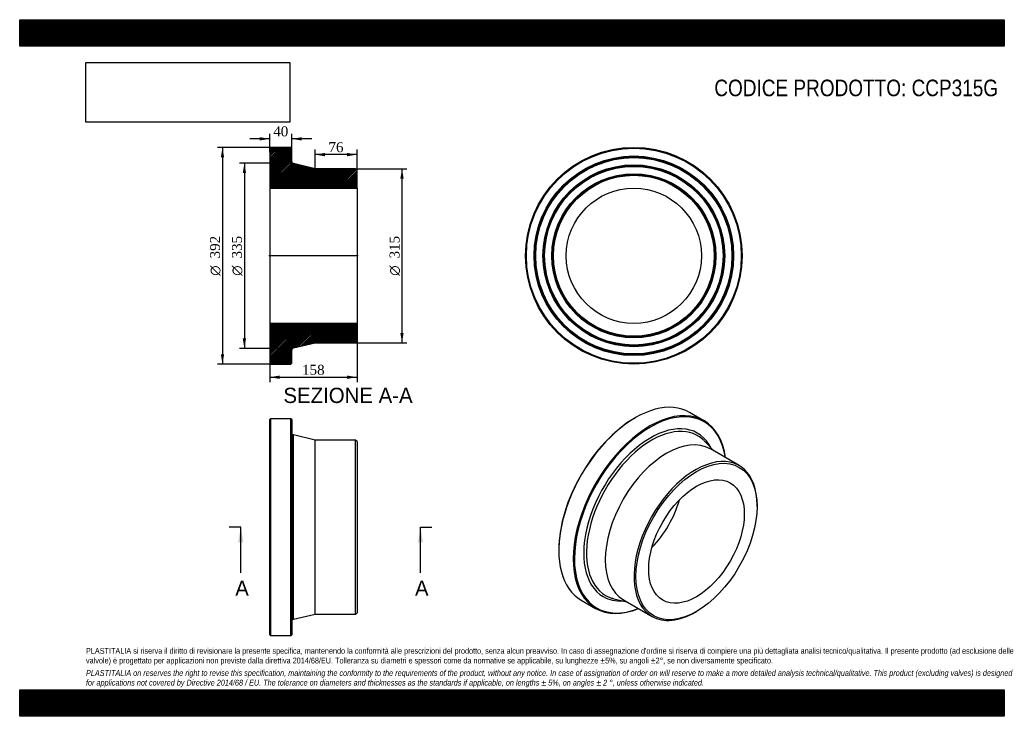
# Model space of a CAD drawing. Header units: millimetres. Extents: x 0 to 1782, y 0 to 1260.
import ezdxf
from ezdxf.enums import TextEntityAlignment as Align
from ezdxf.lldxf.tags import DXFTag

# ---------------------------------------------------------------- set-up
doc = ezdxf.new("R2010")
doc.units = ezdxf.units.MM
doc.header["$LTSCALE"] = 6
for name, color, linetype in [('CCP315G', 7, 'Continuous'), ('Default', 7, 'Continuous'), ('DV4_Default', 7, 'Continuous')]:
    doc.layers.add(name, color=color, linetype=linetype)
doc.styles.add('SEACAD_Solid_Edge_ANSI', font='seans.ttf')
doc.styles.add('SEACAD_Solid_Edge_ANSI1_Symbols', font='semeca1.ttf')
doc.styles.add('SEACAD_Times_New_Roman', font='times.ttf')
tags = doc.linetypes.add('CENTER2', pattern=[28.575, 19.05, -3.175, 3.175, -3.175]).pattern_tags.tags
tags[10:11] = [DXFTag(74, 4), DXFTag(75, 0), DXFTag(340, '0'), DXFTag(46, 0.0), DXFTag(50, 0.0), DXFTag(44, 0.0), DXFTag(45, 0.0)]
tags[8:9] = [DXFTag(74, 4), DXFTag(75, 0), DXFTag(340, '0'), DXFTag(46, 0.0), DXFTag(50, 0.0), DXFTag(44, 0.0), DXFTag(45, 0.0)]
tags[6:7] = [DXFTag(74, 4), DXFTag(75, 0), DXFTag(340, '0'), DXFTag(46, 0.0), DXFTag(50, 0.0), DXFTag(44, 0.0), DXFTag(45, 0.0)]
tags[4:5] = [DXFTag(74, 4), DXFTag(75, 0), DXFTag(340, '0'), DXFTag(46, 0.0), DXFTag(50, 0.0), DXFTag(44, 0.0), DXFTag(45, 0.0)]
doc.dimstyles.new('ANSImm', dxfattribs={"dimtxt": 18, "dimasz": 18, "dimexe": 9, "dimexo": 0, "dimgap": 4.5, "dimtad": 1, "dimdsep": 46, "dimtxsty": 'SEACAD_Times_New_Roman', "dimblk1": '_SE_FILLED', "dimblk2": '_SE_FILLED', "dimsah": 1, "dimcen": 9, "dimazin": 0, "dimtfac": 0.85, "dimtdec": 3, "dimtofl": 0, "dimtmove": 0, "dimatfit": 3, "dimfxl": 1, "dimarcsym": 0})
picture_1 = doc.add_image_def('image1.jpg', size_in_pixel=(4302, 1260))

# ---------------------------------------------------------------- blocks, each defined once
blk = doc.blocks.new('SE')
at = {"layer": 'CCP315G', "color": 7, "linetype": 'Continuous'}
for p, q in [((454, 538.1), (452.5, 536.6)), ((452.5, 147.6), (452.5, 536.6)), ((454, 538.1), (454, 146.1)), ((491, 538.1), (454, 538.1)), ((491, 146.1), (491, 538.1)), ((492.5, 536.6), (491, 538.1)), ((492.5, 536.6), (492.5, 147.6)), ((495.6, 175.4), (495.6, 508.9)), ((534.5, 499.6), (495.6, 508.9)), ((534.5, 184.6), (534.5, 499.6)), ((608, 499.6), (534.5, 499.6)), ((608, 184.6), (608, 499.6)), ((610.5, 497.1), (608, 499.6)), ((610.5, 497.1), (610.5, 187.1)), ((495.6, 175.4), (534.5, 184.6)), ((534.5, 184.6), (608, 184.6)), ((608, 184.6), (610.5, 187.1)), ((452.5, 147.6), (454, 146.1)), ((454, 146.1), (491, 146.1)), ((491, 146.1), (492.5, 147.6))]:
    blk.add_line(p, q, dxfattribs=at)
for centre, start, end in [((496.5, 512.8), 180, 256.6075), ((496.5, 171.5), 103.3925, 180)]:
    blk.add_arc(centre, 4, start, end, dxfattribs=at)
blk = doc.blocks.new('SE1')
at = {"layer": 'CCP315G', "color": 7, "linetype": 'Continuous'}
for p, q in [((1114.3, 540.1), (1113.2, 539.5)), ((1238.4, 534.7), (1212.3, 549.8)), ((1256.6, 479.7), (1239.9, 497.3)), ((1301.9, 453.6), (1250, 483.6)), ((1334.5, 379.4), (1334.5, 381.5)), ((975.7, 301.2), (975.7, 300)), ((1016.3, 210.3), (1042.4, 195.2)), ((1075.5, 212.6), (1099.1, 206.9)), ((1092.5, 210.8), (1144.4, 180.8)), ((1223.2, 188.6), (1224.9, 189.6))]:
    blk.add_line(p, q, dxfattribs=at)
for centre, major_axis, start_param, end_param in [((1114.3, 380), (98, 169.7), 0, 3.141593), ((1140.4, 364.9), (-98, -169.7), 2.504068, 6.283185), ((1141.5, 364.3), (97.2, 168.4), 0, 3.768631), ((1113.2, 380.7), (-97.2, -168.4), 3.926991, 5.497787), ((1141.5, 364.3), (-85.3, -147.8), 2.779708, 6.283185), ((1143.7, 363.1), (-83.4, -144.4), 3.030007, 6.283185), ((1141.5, 364.3), (97.2, 168.4), 5.656147, 6.283185), ((1171.2, 347.2), (-78.7, -136.4), 3.141593, 6.283185), ((1143.7, 363.1), (-83.4, -144.4), -3.310757, -3.253178), ((1223.2, 317.2), (-78.7, -136.4), 2.356194, 6.283185), ((1113.2, 380.7), (-61.2, -105.9), 1.151842, 1.98975), ((1141.5, 364.3), (-85.3, -147.8), 0, 0.361884), ((1143.7, 363.1), (-83.4, -144.4), 0, 0.11044), ((1143.7, 363.1), (-83.4, -144.4), 0.11044, 0.169164), ((1140.4, 364.9), (-98, -169.7), 0, 0.637525), ((1223.2, 317.2), (-78.7, -136.4), 0, 0.785398)]:
    blk.add_ellipse(centre, major_axis=major_axis, ratio=0.57735, start_param=start_param, end_param=end_param, dxfattribs=at)
for major_axis in [(77.5, 134.2), (-61.2, -105.9)]:
    blk.add_ellipse((1224.9, 316.1), major_axis=major_axis, ratio=0.57735, dxfattribs=at)
blk = doc.blocks.new('SE2')
at = {"layer": 'CCP315G', "color": 7, "linetype": 'Continuous'}
for radius in [196, 194.5, 180.5, 179, 177.5, 164.5, 163, 161.5, 148.5, 147, 145.5, 122.3]:
    blk.add_circle((1111.5, 833), radius, dxfattribs=at)
blk = doc.blocks.new('SE4')
at = {"color": 7, "linetype": 'Continuous', "style": 'SEACAD_Solid_Edge_ANSI'}
blk.add_text('A', height=27.6, dxfattribs=at).set_placement((390.1, 245.5), align=Align.TOP_LEFT)
blk = doc.blocks.new('SE5')
at = {"color": 7, "linetype": 'Continuous', "style": 'SEACAD_Solid_Edge_ANSI'}
blk.add_text('A', height=27.6, dxfattribs=at).set_placement((715.4, 245.5), align=Align.TOP_LEFT)
blk = doc.blocks.new('SEANNOT_GROUP')
at = {"linetype": 'Continuous'}
blk.add_hatch(color=7, dxfattribs=at).paths.add_polyline_path([(404.7, 314.5), (400.1, 342.1), (395.5, 314.5)])
at = {"color": 7, "linetype": 'Continuous'}
blk.add_lwpolyline([(400.1, 259.3), (400.1, 342.1)], dxfattribs=at)
blk = doc.blocks.new('SEANNOT_GROUP1')
at = {"linetype": 'Continuous'}
blk.add_hatch(color=7, dxfattribs=at).paths.add_polyline_path([(730, 314.5), (725.4, 342.1), (720.8, 314.5)])
at = {"color": 7, "linetype": 'Continuous'}
blk.add_lwpolyline([(725.4, 259.3), (725.4, 342.1)], dxfattribs=at)
blk = doc.blocks.new('SE3')
at = {"layer": 'Default', "color": 7, "linetype": 'CENTER2'}
for p, q in [((400.1, 342.1), (379.4, 342.1)), ((725.4, 342.1), (746.1, 342.1))]:
    blk.add_line(p, q, dxfattribs=at)
at = {"layer": 'Default', "color": 7, "linetype": 'CENTER2', "const_width": 0.0001}
blk.add_lwpolyline([(400.1, 342.1), (725.4, 342.1)], dxfattribs=at)
at = {"layer": 'Default'}
for name in ['SEANNOT_GROUP', 'SEANNOT_GROUP1', 'SE4', 'SE5']:
    blk.add_blockref(name, (0, 0), dxfattribs=at)
blk = doc.blocks.new('SE6')
at = {"layer": 'CCP315G', "linetype": 'Continuous'}
h = blk.add_hatch(dxfattribs=at)
h.set_pattern_fill('LINE', scale=0.629921, angle=45, style=0)
edge = h.paths.add_edge_path()
edge.add_line((608, 990.5), (534.5, 990.5))
edge.add_line((534.5, 990.5), (495.6, 999.7))
edge.add_arc((496.5, 1003.6), 4, 180, 256.6075, ccw=False)
edge.add_line((492.5, 1003.6), (492.5, 1027.5))
edge.add_line((492.5, 1027.5), (491, 1029))
edge.add_line((491, 1029), (454, 1029))
edge.add_line((454, 1029), (452.5, 1027.5))
edge.add_line((452.5, 1027.5), (452.5, 1013.5))
edge.add_line((452.5, 1013.5), (453.6, 1012))
edge.add_line((453.6, 1012), (452.5, 1010.5))
edge.add_line((452.5, 1010.5), (452.5, 997.5))
edge.add_line((452.5, 997.5), (453.6, 996))
edge.add_line((453.6, 996), (452.5, 994.5))
edge.add_line((452.5, 994.5), (452.5, 981.5))
edge.add_line((452.5, 981.5), (453.6, 980))
edge.add_line((453.6, 980), (452.5, 978.5))
edge.add_line((452.5, 978.5), (452.5, 955.3))
edge.add_line((452.5, 955.3), (610.5, 955.3))
edge.add_line((610.5, 955.3), (610.5, 988))
edge.add_line((610.5, 988), (608, 990.5))
h = blk.add_hatch(dxfattribs=at)
h.set_pattern_fill('LINE', scale=0.62992, angle=45, style=0)
edge = h.paths.add_edge_path()
edge.add_line((610.5, 678), (610.5, 710.7))
edge.add_line((610.5, 710.7), (452.5, 710.7))
edge.add_line((452.5, 710.7), (452.5, 687.5))
edge.add_line((452.5, 687.5), (453.6, 686))
edge.add_line((453.6, 686), (452.5, 684.5))
edge.add_line((452.5, 684.5), (452.5, 671.5))
edge.add_line((452.5, 671.5), (453.6, 670))
edge.add_line((453.6, 670), (452.5, 668.5))
edge.add_line((452.5, 668.5), (452.5, 655.5))
edge.add_line((452.5, 655.5), (453.6, 654))
edge.add_line((453.6, 654), (452.5, 652.5))
edge.add_line((452.5, 652.5), (452.5, 638.5))
edge.add_line((452.5, 638.5), (454, 637))
edge.add_line((454, 637), (491, 637))
edge.add_line((491, 637), (492.5, 638.5))
edge.add_line((492.5, 638.5), (492.5, 662.3))
edge.add_arc((496.5, 662.3), 4, 103.3925, 180, ccw=False)
edge.add_line((495.6, 666.2), (534.5, 675.5))
edge.add_line((534.5, 675.5), (608, 675.5))
edge.add_line((608, 675.5), (610.5, 678))
at = {"layer": 'CCP315G', "color": 7, "linetype": 'Continuous'}
for p, q in [((452.5, 1027.5), (454, 1029)), ((452.5, 1027.5), (452.5, 1013.5)), ((491, 1029), (454, 1029)), ((491, 1029), (492.5, 1027.5)), ((492.5, 1003.6), (492.5, 1027.5)), ((452.5, 1013.5), (452.5, 1010.5)), ((452.5, 1013.5), (453.6, 1012)), ((453.6, 1012), (452.5, 1010.5)), ((452.5, 1010.5), (452.5, 997.5)), ((534.5, 990.5), (495.6, 999.7)), ((452.5, 997.5), (452.5, 994.5)), ((452.5, 997.5), (453.6, 996)), ((453.6, 996), (452.5, 994.5)), ((452.5, 994.5), (452.5, 981.5)), ((452.5, 981.5), (452.5, 978.5)), ((452.5, 981.5), (453.6, 980)), ((608, 990.5), (534.5, 990.5)), ((608, 990.5), (610.5, 988)), ((610.5, 955.3), (610.5, 988)), ((453.6, 980), (452.5, 978.5)), ((452.5, 978.5), (452.5, 955.3)), ((452.5, 955.3), (452.5, 710.7)), ((452.5, 955.3), (610.5, 955.3)), ((610.5, 955.3), (610.5, 710.7)), ((610.5, 710.7), (452.5, 710.7)), ((452.5, 710.7), (452.5, 687.5)), ((610.5, 678), (610.5, 710.7)), ((452.5, 687.5), (452.5, 684.5)), ((452.5, 687.5), (453.6, 686)), ((453.6, 686), (452.5, 684.5)), ((452.5, 684.5), (452.5, 671.5)), ((610.5, 678), (608, 675.5)), ((452.5, 671.5), (452.5, 668.5)), ((452.5, 671.5), (453.6, 670)), ((453.6, 670), (452.5, 668.5)), ((452.5, 668.5), (452.5, 655.5)), ((492.5, 638.5), (492.5, 662.3)), ((495.6, 666.2), (534.5, 675.5)), ((534.5, 675.5), (608, 675.5)), ((452.5, 655.5), (452.5, 652.5)), ((452.5, 655.5), (453.6, 654)), ((453.6, 654), (452.5, 652.5)), ((452.5, 652.5), (452.5, 638.5)), ((454, 637), (452.5, 638.5)), ((454, 637), (491, 637)), ((492.5, 638.5), (491, 637))]:
    blk.add_line(p, q, dxfattribs=at)
for centre, start, end in [((496.5, 1003.6), 180, 256.6075), ((496.5, 662.3), 103.3925, 180)]:
    blk.add_arc(centre, 4, start, end, dxfattribs=at)
at = {"layer": 'DV4_Default', "color": 7, "linetype": 'CENTER2'}
for p, q in [((492.5, 1003.6), (492.5, 1000.5)), ((495.6, 999.7), (492.5, 1000.5)), ((612.3, 833), (450.8, 833)), ((495.6, 666.2), (492.5, 665.5)), ((492.5, 662.3), (492.5, 665.5))]:
    blk.add_line(p, q, dxfattribs=at)
blk = doc.blocks.new('GDimGGroup')
at = {"layer": 'Default', "linetype": 'Continuous'}
for points in [[(364, 1011), (370, 1011), (367, 1029)], [(364, 655), (367, 637), (370, 655)]]:
    blk.add_hatch(color=7, dxfattribs=at).paths.add_polyline_path(points)
at = {"layer": 'Default', "color": 7, "linetype": 'Continuous'}
for p, q in [((472.5, 1029), (358, 1029)), ((367, 1029), (367, 637)), ((472.5, 637), (358, 637))]:
    blk.add_line(p, q, dxfattribs=at)
for s, style, p in [('392', 'SEACAD_Times_New_Roman', (344.5, 828.2)), ('O', 'SEACAD_Solid_Edge_ANSI1_Symbols', (344.5, 796.8))]:
    blk.add_text(s, height=18, rotation=90, dxfattribs=dict(at, style=style)).set_placement(p, align=Align.TOP_LEFT)
blk = doc.blocks.new('GDimGGroup1')
at = {"layer": 'Default', "linetype": 'Continuous'}
for points in [[(403.7, 982.5), (409.7, 982.5), (406.7, 1000.5)], [(403.7, 683.5), (406.7, 665.5), (409.7, 683.5)]]:
    blk.add_hatch(color=7, dxfattribs=at).paths.add_polyline_path(points)
at = {"layer": 'Default', "color": 7, "linetype": 'Continuous'}
for p, q in [((492.5, 1000.5), (397.7, 1000.5)), ((406.7, 1000.5), (406.7, 665.5)), ((492.5, 665.5), (397.7, 665.5))]:
    blk.add_line(p, q, dxfattribs=at)
for s, style, p in [('335', 'SEACAD_Times_New_Roman', (384.2, 828.2)), ('O', 'SEACAD_Solid_Edge_ANSI1_Symbols', (384.2, 796.8))]:
    blk.add_text(s, height=18, rotation=90, dxfattribs=dict(at, style=style)).set_placement(p, align=Align.TOP_LEFT)
blk = doc.blocks.new('GDimGGroup2')
at = {"layer": 'Default', "linetype": 'Continuous'}
for points in [[(694.9, 972.5), (691.9, 990.5), (688.9, 972.5)], [(694.9, 693.5), (688.9, 693.5), (691.9, 675.5)]]:
    blk.add_hatch(color=7, dxfattribs=at).paths.add_polyline_path(points)
at = {"layer": 'Default', "color": 7, "linetype": 'Continuous'}
for p, q in [((608, 990.5), (700.9, 990.5)), ((691.9, 990.5), (691.9, 675.5)), ((608, 675.5), (700.9, 675.5))]:
    blk.add_line(p, q, dxfattribs=at)
for s, style, p in [('315', 'SEACAD_Times_New_Roman', (669.4, 828.2)), ('O', 'SEACAD_Solid_Edge_ANSI1_Symbols', (669.4, 796.8))]:
    blk.add_text(s, height=18, rotation=90, dxfattribs=dict(at, style=style)).set_placement(p, align=Align.TOP_LEFT)
blk = doc.blocks.new('DMBLK28')
at = {"layer": 'Default', "linetype": 'Continuous'}
for points in [[(470.5, 610.3), (470.5, 616.3), (452.5, 613.3)], [(592.5, 610.3), (610.5, 613.3), (592.5, 616.3)]]:
    blk.add_hatch(color=7, dxfattribs=at).paths.add_polyline_path(points)
at = {"layer": 'Default', "color": 7, "linetype": 'Continuous'}
for p, q in [((452.5, 710.7), (452.5, 604.3)), ((610.5, 710.7), (610.5, 604.3)), ((452.5, 613.3), (610.5, 613.3))]:
    blk.add_line(p, q, dxfattribs=at)
at = {"layer": 'Default', "color": 7, "linetype": 'Continuous', "style": 'SEACAD_Times_New_Roman'}
blk.add_text('158', height=18, dxfattribs=at).set_placement((511.1, 635.8), align=Align.TOP_LEFT)
blk = doc.blocks.new('_SE_FILLED')
at = {"color": 0}
blk.add_line((0, 0), (-1, 0), dxfattribs=at)
blk.add_solid([(0, 0), (-1, -0.1665), (-1, 0.1665), (0, 0)], dxfattribs=at)
blk = doc.blocks.new('DMBLK29')
at = {"layer": 'Default', "linetype": 'Continuous'}
for points in [[(434.5, 1047.5), (434.5, 1041.5), (452.5, 1044.5)], [(510.5, 1047.5), (492.5, 1044.5), (510.5, 1041.5)]]:
    blk.add_hatch(color=7, dxfattribs=at).paths.add_polyline_path(points)
at = {"layer": 'Default', "color": 7, "linetype": 'Continuous'}
for p, q in [((452.5, 1020.5), (452.5, 1053.5)), ((492.5, 1015.6), (492.5, 1053.5)), ((452.5, 1044.5), (416.5, 1044.5)), ((528.5, 1044.5), (492.5, 1044.5))]:
    blk.add_line(p, q, dxfattribs=at)
at = {"layer": 'Default', "color": 7, "linetype": 'Continuous', "style": 'SEACAD_Times_New_Roman'}
blk.add_text('40', height=18, dxfattribs=at).set_placement((458.9, 1067), align=Align.TOP_LEFT)
blk = doc.blocks.new('DMBLK30')
at = {"layer": 'Default', "linetype": 'Continuous'}
for points in [[(552.5, 1019), (534.5, 1016), (552.5, 1013)], [(592.5, 1019), (592.5, 1013), (610.5, 1016)]]:
    blk.add_hatch(color=7, dxfattribs=at).paths.add_polyline_path(points)
at = {"layer": 'Default', "color": 7, "linetype": 'Continuous'}
for p, q in [((534.5, 990.5), (534.5, 1025)), ((610.5, 1016), (534.5, 1016)), ((610.5, 955.3), (610.5, 1025))]:
    blk.add_line(p, q, dxfattribs=at)
at = {"layer": 'Default', "color": 7, "linetype": 'Continuous', "style": 'SEACAD_Times_New_Roman'}
blk.add_text('76', height=18, dxfattribs=at).set_placement((558.9, 1038.5), align=Align.TOP_LEFT)

msp = doc.modelspace()

# ---------------------------------------------------------------- hatches: boundary and pattern name
at = {"layer": 'Default', "linetype": 'Continuous'}
h = msp.add_hatch(dxfattribs=at)
h.set_pattern_fill('LINE', scale=0.629921, angle=45, style=0)
h.paths.add_polyline_path([(1782, 1212), (1782, 1260), (0, 1260), (0, 1212)])
for points in [[(1782, 1212), (1782, 1260), (0, 1260), (0, 1212)], [(1782, 0), (1782, 48), (0, 48), (0, 0)]]:
    msp.add_hatch(color=7, dxfattribs=at).paths.add_polyline_path(points)
h = msp.add_hatch(dxfattribs=at)
h.set_pattern_fill('LINE', scale=0.629921, angle=45, style=0)
h.paths.add_polyline_path([(1782, 0), (1782, 48), (0, 48), (0, 0)])

# ---------------------------------------------------------------- linework, layer by layer
at = {"layer": 'Default', "color": 7, "linetype": 'Continuous'}
for p, q in [((0, 1260), (1782, 1260)), ((0, 1212), (0, 1260)), ((1782, 1260), (1782, 1212)), ((1782, 1212), (0, 1212)), ((0, 48), (1782, 48)), ((0, 0), (0, 48)), ((1782, 48), (1782, 0)), ((1782, 0), (0, 0))]:
    msp.add_line(p, q, dxfattribs=at)

# ---------------------------------------------------------------- block references
at = {"layer": 'Default'}
for name in ['GDimGGroup', 'SE6', 'SE2', 'GDimGGroup1', 'GDimGGroup2', 'SE1', 'SE', 'SE3']:
    msp.add_blockref(name, (0, 0), dxfattribs=at)

# ---------------------------------------------------------------- texts
at = {"layer": 'Default', "color": 7, "linetype": 'Continuous', "style": 'SEACAD_Solid_Edge_ANSI'}
msp.add_text('SEZIONE A-A', height=27.6, dxfattribs=at).set_placement((477.339, 594.287), align=Align.TOP_LEFT)
at = {"layer": 'Default', "attachment_point": 1}
for s, insert, char_height, width in [('{\\fArial Narrow|b0||i0||c0|p34;\\C7;\\H30.;\\W1.;CODICE PRODOTTO: CCP315G}', (1257.167, 1151.605), 30, 515.10006), ("{\\fArial Narrow|b0||i0||c0|p34;\\C7;\\H10.5;\\W1.;PLASTITALIA si riserva il diritto di revisionare la presente specifica, mantenendo la conformità alle prescrizioni del prodotto, senza alcun preavviso. In caso di assegnazione d'ordine si riserva di compiere una più dettagliata analisi tecnico/qualitativa. Il presente prodotto (ad esclusione delle \\P}{\\fArial Narrow|b0||i0||c0|p34;\\C7;\\H10.5;\\W1.;valvole) è progettato per applicazioni non previste dalla direttiva 2014/68/EU. Tolleranza su diametri e spessori come da normative se applicabile, su lunghezze ±5%, su angoli ±2°, se non diversamente specificato.\\P}{\\fArial Narrow|b0||i0||c0|p34;\\C7;\\H3.;\\W1.;   \\P}{\\fArial Narrow|b0||i1||c0|p34;\\C7;\\H10.5;\\W1.;PLASTITALIA on reserves the right to revise this specification, maintaining the conformity to the requirements of the product, without any notice. In case of assignation of order on will reserve to make a more detailed analysis technical/qualitative. This product (excluding valves) is designed \\P}{\\fArial Narrow|b0||i1||c0|p34;\\C7;\\H10.5;\\W1.;for applications not covered by Directive 2014/68 / EU. The tolerance on diameters and thicknesses as the standards if applicable, on lengths ± 5%, on angles ± 2 °, unless otherwise indicated.\\P}", (120, 123.614), 10.5, 1542)]:
    msp.add_mtext(s, dxfattribs=dict(at, insert=insert, char_height=char_height, width=width))

# ---------------------------------------------------------------- dimensions: what is measured, and where the dimension line sits
at = {"layer": 'Default', "color": 7, "linetype": 'Continuous'}
for base, p1, p2, picture, middle in [((452.54, 1044.532), (492.54, 1015.554), (452.54, 1020.475), 'DMBLK29', (472.54, 1044.532)), ((534.54, 1016.049), (610.54, 955.275), (534.54, 990.475), 'DMBLK30', (572.54, 1016.049))]:
    dim = msp.add_linear_dim(base=base, p1=p1, p2=p2, text='\\A1;<>', dimstyle='ANSImm', dxfattribs=at)
    dim.commit()
    dim.dimension.update_dxf_attribs({"geometry": picture, "text_midpoint": middle, "dimtype": 160})
dim = msp.add_linear_dim(base=(452.54, 613.346), p1=(452.54, 710.675), p2=(610.54, 710.675), angle=0, text='\\A1;<>', dimstyle='ANSImm', dxfattribs=at)
dim.commit()
dim.dimension.update_dxf_attribs({"geometry": 'DMBLK28', "text_midpoint": (531.54, 613.346), "dimtype": 161})

# ---------------------------------------------------------------- pictures from other files: only their frames are drawn
image = msp.add_image(picture_1, insert=(120, 1074.619), size_in_units=(368.743, 108))
image.dxf.flags = 7

doc.saveas('drawing.dxf')
